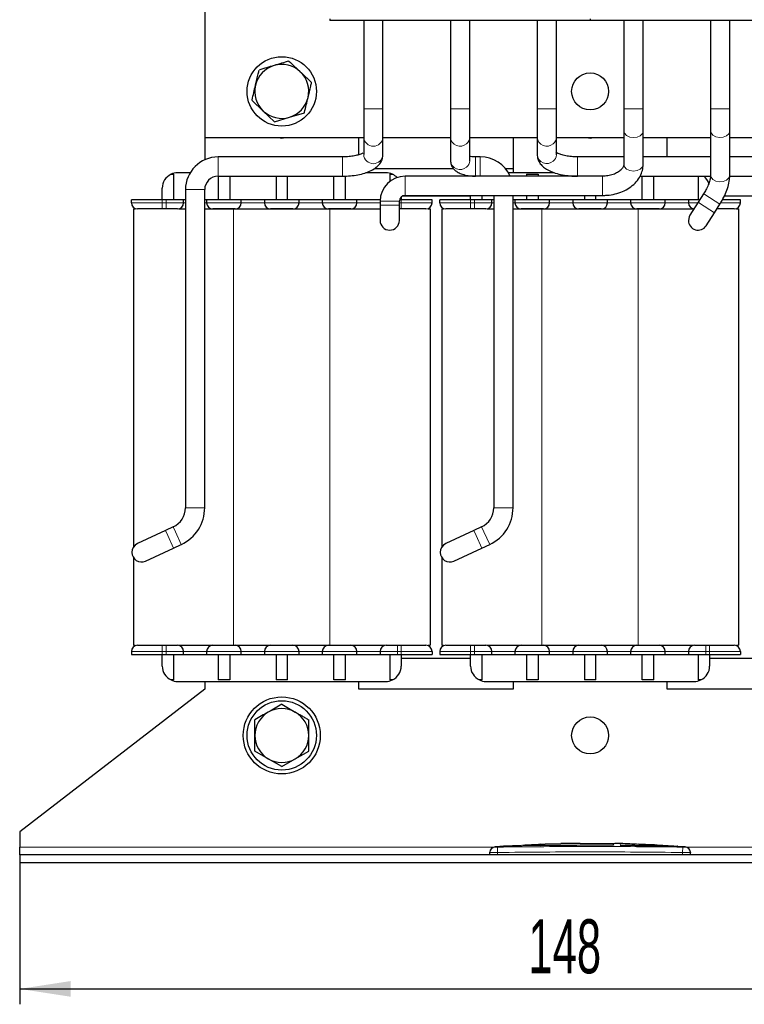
# Model space of a CAD drawing. Header units: millimetres. Extents: x 5 to 418, y 2 to 292.
# Tile 12 of 39: x 63 to 110, y 167 to 231. Entities that reach past the tile are written whole.
import ezdxf

# ---------------------------------------------------------------- set-up
doc = ezdxf.new("R2010")
doc.units = ezdxf.units.MM
doc.layers.add('SLD-0', color=7, linetype='Continuous')
doc.styles.add('SLDTEXTSTYLE0', font='TXT', dxfattribs={"width": 0.605})
doc.dimstyles.new('SLDDIMSTYLE1', dxfattribs={"dimtxt": 3.5, "dimasz": 3.302, "dimexe": 0, "dimexo": 0.0625, "dimgap": 0.875, "dimtad": 1, "dimlfac": 2, "dimrnd": 1e-09, "dimzin": 12, "dimdsep": 46, "dimtxsty": 'SLDTEXTSTYLE0', "dimsah": 1, "dimcen": 0.09, "dimadec": 0, "dimazin": 3, "dimtfac": 1, "dimtofl": 0, "dimtmove": 0, "dimatfit": 3, "dimfxl": 1, "dimfrac": 2, "dimtolj": 1, "dimtzin": 12, "dimarcsym": 0})

# ---------------------------------------------------------------- blocks, each defined once
blk = doc.blocks.new('_D_1')
at = {"layer": 'SLD-0'}
for p, q in [((62.536, 176.036), (62.536, 166.846)), ((136.536, 176.036), (136.536, 166.846)), ((62.536, 167.846), (136.536, 167.846))]:
    blk.add_line(p, q, dxfattribs=at)
for points in [[(62.536, 167.846), (65.838, 167.338), (65.838, 168.354)], [(136.536, 167.846), (133.234, 168.354), (133.234, 167.338)]]:
    blk.add_solid(points, dxfattribs=at)
at = {"layer": 'SLD-0', "insert": (95.526, 172.358), "char_height": 3.5, "attachment_point": 1, "style": 'SLDTEXTSTYLE0'}
blk.add_mtext('148', dxfattribs=at)

msp = doc.modelspace()

# ---------------------------------------------------------------- linework, layer by layer
at = {"color": 7, "linetype": 'Continuous', "lineweight": 25}
for p, q in [((74.5365, 242.5613), (74.5365, 223.0613)), ((82.6615, 230.7613), (82.6615, 230.6613)), ((99.5365, 230.6613), (82.6615, 230.6613)), ((84.849, 230.6613), (84.849, 224.9363)), ((86.099, 224.9363), (86.099, 230.6613)), ((90.474, 230.6613), (90.474, 224.9363)), ((91.724, 224.9363), (91.724, 230.6613)), ((96.099, 230.6613), (96.099, 224.9363)), ((97.349, 224.9363), (97.349, 230.6613)), ((99.5365, 230.7613), (99.5365, 230.6613)), ((116.4115, 230.6613), (99.5365, 230.6613)), ((101.724, 230.6613), (101.724, 224.9363)), ((102.974, 224.9363), (102.974, 230.6613)), ((107.349, 230.6613), (107.349, 224.9363)), ((108.599, 224.9363), (108.599, 230.6613)), ((78.3355, 224.7883), (77.6006, 225.4817)), ((84.849, 224.9363), (84.849, 223.0931)), ((86.099, 223.0931), (86.099, 224.9363)), ((90.474, 224.9363), (90.474, 223.0931)), ((91.724, 223.0931), (91.724, 224.9363)), ((96.099, 224.9363), (96.099, 223.0931)), ((97.349, 223.0931), (97.349, 224.9363)), ((101.724, 224.9363), (101.724, 223.5068)), ((102.974, 223.5068), (102.974, 224.9363)), ((107.349, 224.9363), (107.349, 223.5068)), ((108.599, 223.5068), (108.599, 224.9363)), ((79.0705, 224.095), (78.3355, 224.7883)), ((79.0705, 224.095), (80.0384, 224.3848)), ((80.0384, 224.3848), (81.0063, 224.6746)), ((74.5365, 223.0613), (84.849, 223.0613)), ((74.5365, 223.0613), (74.5365, 221.6228)), ((84.5365, 221.9559), (84.5365, 223.0613)), ((84.849, 223.0931), (84.849, 221.9627)), ((86.099, 221.9627), (86.099, 223.0931)), ((86.099, 223.0613), (90.474, 223.0613)), ((90.474, 223.0931), (90.474, 221.5745)), ((91.724, 221.5745), (91.724, 223.0931)), ((91.724, 223.0613), (96.099, 223.0613)), ((94.5365, 223.0613), (94.5365, 220.7863)), ((96.099, 223.0931), (96.099, 221.9627)), ((97.349, 221.9627), (97.349, 223.0931)), ((97.349, 223.0613), (101.724, 223.0613)), ((101.724, 223.5068), (101.724, 221.3351)), ((102.974, 221.3351), (102.974, 223.5068)), ((102.974, 223.0613), (107.349, 223.0613)), ((104.5365, 221.8113), (104.5365, 223.0613)), ((107.349, 223.5068), (107.349, 220.6472)), ((108.599, 220.6472), (108.599, 223.5068)), ((108.599, 223.0613), (112.974, 223.0613)), ((83.474, 221.8113), (75.4115, 221.8113)), ((92.4115, 221.8113), (92.099, 221.8113)), ((97.3486, 221.9433), (97.349, 221.9627)), ((101.724, 221.8113), (98.724, 221.8113)), ((107.349, 221.8113), (102.974, 221.8113)), ((112.4115, 221.8113), (108.599, 221.8113)), ((85.5551, 221.0613), (90.6675, 221.0613)), ((91.7236, 221.5551), (91.724, 221.5745)), ((94.0316, 221.0613), (94.5365, 221.0613)), ((72.3506, 220.6863), (72.5365, 220.6863)), ((72.5365, 219.0363), (72.5365, 220.6863)), ((73.5933, 220.7863), (72.7865, 220.7863)), ((75.4115, 220.5613), (83.474, 220.5613)), ((75.4115, 220.5613), (75.4115, 219.0363)), ((76.1615, 220.5613), (76.1615, 219.0363)), ((79.1615, 220.5613), (79.1615, 219.0363)), ((79.9115, 219.0363), (79.9115, 220.5613)), ((82.9115, 219.0363), (82.9115, 220.5613)), ((83.6615, 219.0363), (83.6615, 220.5656)), ((86.2865, 220.7863), (84.9685, 220.7863)), ((86.5365, 220.6863), (86.7223, 220.6863)), ((86.5365, 220.6863), (86.5365, 220.2171)), ((100.349, 220.5613), (87.5365, 220.5613)), ((97.2304, 220.7863), (94.2296, 220.7863)), ((95.4115, 220.6863), (96.1615, 220.6863)), ((95.4115, 220.6863), (95.4115, 220.5613)), ((96.1615, 220.6863), (96.1615, 220.5613)), ((102.7701, 220.5613), (107.3442, 220.5613)), ((102.9115, 219.0363), (102.9115, 220.5613)), ((103.6615, 219.0363), (103.6615, 220.5613)), ((106.5365, 220.5613), (106.5365, 219.0363)), ((108.5932, 220.5613), (112.4115, 220.5613)), ((71.7865, 219.0363), (71.7865, 219.7863)), ((73.2865, 219.6863), (73.2865, 199.0558)), ((74.5365, 199.0558), (74.5365, 219.6863)), ((87.2865, 219.2158), (87.2865, 219.0363)), ((87.4018, 219.2863), (91.7865, 219.2863)), ((87.5365, 219.3113), (100.349, 219.3113)), ((91.7865, 219.0363), (91.7865, 219.3113)), ((92.5365, 219.0363), (92.5365, 219.3113)), ((93.2865, 219.3113), (93.2865, 199.0554)), ((94.5365, 199.0554), (94.5365, 219.3113)), ((95.4115, 219.3113), (95.4115, 219.0363)), ((96.1615, 219.3113), (96.1615, 219.0363)), ((99.1615, 219.3113), (99.1615, 219.0363)), ((99.9115, 219.0363), (99.9115, 219.3113)), ((106.9, 219.4161), (106.5482, 218.8654)), ((108.2468, 219.2863), (111.7865, 219.2863)), ((69.7865, 218.8363), (69.7865, 219.0363)), ((71.7865, 219.0363), (69.7865, 219.0363)), ((69.9115, 218.4363), (69.9115, 196.5004)), ((69.9115, 218.4363), (70.0266, 218.4363)), ((72.0365, 219.0363), (71.7865, 219.0363)), ((72.0365, 218.4363), (71.7865, 218.4363)), ((73.1615, 219.0363), (72.0365, 219.0363)), ((72.8498, 218.4363), (73.2865, 218.4363)), ((73.1615, 218.8363), (73.1615, 219.0363)), ((73.2865, 219.0363), (73.1615, 219.0363)), ((74.6615, 219.0363), (74.5365, 219.0363)), ((74.5365, 218.4363), (76.4115, 218.4363)), ((74.6615, 219.0363), (74.6615, 218.8363)), ((76.9115, 219.0363), (74.6615, 219.0363)), ((76.4115, 218.4363), (82.6615, 218.4363)), ((76.9115, 218.8363), (76.9115, 219.0363)), ((78.4115, 219.0363), (76.9115, 219.0363)), ((78.4115, 219.0363), (78.4115, 218.8363)), ((80.6615, 219.0363), (78.4115, 219.0363)), ((80.6615, 218.8363), (80.6615, 219.0363)), ((82.1615, 219.0363), (80.6615, 219.0363)), ((82.1615, 219.0363), (82.1615, 218.8363)), ((84.4115, 219.0363), (82.1615, 219.0363)), ((82.6615, 218.4363), (85.9115, 218.4363)), ((84.4115, 218.8363), (84.4115, 219.0363)), ((85.9115, 219.0363), (84.4115, 219.0363)), ((85.9115, 219.0363), (85.9115, 218.8363)), ((85.9145, 219.0363), (85.9115, 219.0363)), ((85.9115, 218.9363), (85.9115, 218.6868)), ((85.9115, 218.6868), (85.9115, 217.6868)), ((87.1615, 218.6868), (87.1615, 218.9363)), ((87.1615, 217.6868), (87.1615, 218.6868)), ((87.2865, 218.4363), (87.1615, 218.4363)), ((87.2865, 219.0363), (87.175, 219.0363)), ((89.2865, 219.0363), (87.2865, 219.0363)), ((89.0293, 218.4363), (89.1615, 218.4363)), ((89.1615, 218.4363), (89.1615, 190.1363)), ((89.2865, 218.8363), (89.2865, 219.0363)), ((89.7865, 218.8363), (89.7865, 219.0363)), ((91.7865, 219.0363), (89.7865, 219.0363)), ((89.9115, 218.4363), (89.9115, 196.4999)), ((89.9115, 218.4363), (90.0266, 218.4363)), ((92.0365, 219.0363), (91.7865, 219.0363)), ((92.0365, 218.4363), (91.7865, 218.4363)), ((93.1615, 219.0363), (92.0365, 219.0363)), ((92.8498, 218.4363), (93.2865, 218.4363)), ((93.1615, 218.8363), (93.1615, 219.0363)), ((93.2865, 219.0363), (93.1615, 219.0363)), ((94.6615, 219.0363), (94.5365, 219.0363)), ((94.5365, 218.4363), (96.4115, 218.4363)), ((94.6615, 219.0363), (94.6615, 218.8363)), ((96.9115, 219.0363), (94.6615, 219.0363)), ((96.4115, 218.4363), (102.6615, 218.4363)), ((96.9115, 218.8363), (96.9115, 219.0363)), ((98.4115, 219.0363), (96.9115, 219.0363)), ((100.6615, 219.0363), (98.4115, 219.0363)), ((98.4115, 219.0363), (98.4115, 218.8363)), ((100.6615, 218.8363), (100.6615, 219.0363)), ((102.1615, 219.0363), (100.6615, 219.0363)), ((104.4115, 219.0363), (102.1615, 219.0363)), ((102.1615, 219.0363), (102.1615, 218.8363)), ((102.6615, 218.4363), (106.2182, 218.4363)), ((104.4115, 218.8363), (104.4115, 219.0363)), ((105.9115, 219.0363), (104.4115, 219.0363)), ((105.9115, 219.0363), (105.9115, 218.8363)), ((106.6573, 219.0363), (105.9115, 219.0363)), ((106.5482, 218.8654), (106.0098, 218.0228)), ((107.6015, 218.1925), (107.9533, 218.7431)), ((109.2865, 219.0363), (108.1344, 219.0363)), ((109.0293, 218.4363), (109.1615, 218.4363)), ((109.1615, 218.4363), (109.1615, 190.1363)), ((109.2865, 218.8363), (109.2865, 219.0363)), ((107.0631, 217.3498), (107.6015, 218.1925)), ((71.9849, 197.5729), (70.1723, 196.7277)), ((72.4926, 197.8096), (71.9849, 197.5729)), ((91.9849, 197.5725), (90.1723, 196.7273)), ((92.4926, 197.8092), (91.9849, 197.5725)), ((70.7006, 195.5948), (72.5132, 196.4401)), ((72.5132, 196.4401), (73.0208, 196.6768)), ((90.7006, 195.5944), (92.5132, 196.4396)), ((92.5132, 196.4396), (93.0208, 196.6763)), ((69.9115, 195.8221), (69.9115, 190.1363)), ((89.9115, 195.8217), (89.9115, 190.1363)), ((69.7865, 189.7363), (69.7865, 189.5363)), ((69.9115, 190.1363), (70.0266, 190.1363)), ((71.7865, 190.1363), (72.0365, 190.1363)), ((72.8498, 190.1363), (76.4115, 190.1363)), ((73.1615, 189.5363), (73.1615, 189.7363)), ((74.6615, 189.7363), (74.6615, 189.5363)), ((76.4115, 190.1363), (82.6615, 190.1363)), ((76.9115, 189.5363), (76.9115, 189.7363)), ((78.4115, 189.7363), (78.4115, 189.5363)), ((80.6615, 189.5363), (80.6615, 189.7363)), ((82.1615, 189.7363), (82.1615, 189.5363)), ((82.6615, 190.1363), (86.2182, 190.1363)), ((84.4115, 189.5363), (84.4115, 189.7363)), ((85.9115, 189.7363), (85.9115, 189.5363)), ((87.0365, 190.1363), (87.2865, 190.1363)), ((89.0293, 190.1363), (89.1615, 190.1363)), ((89.2865, 189.7363), (89.2865, 189.5363)), ((89.7865, 189.7363), (89.7865, 189.5363)), ((89.9115, 190.1363), (90.0266, 190.1363)), ((91.7865, 190.1363), (92.0365, 190.1363)), ((92.8498, 190.1363), (96.4115, 190.1363)), ((93.1615, 189.5363), (93.1615, 189.7363)), ((94.6615, 189.7363), (94.6615, 189.5363)), ((96.4115, 190.1363), (102.6615, 190.1363)), ((96.9115, 189.5363), (96.9115, 189.7363)), ((98.4115, 189.7363), (98.4115, 189.5363)), ((100.6615, 189.5363), (100.6615, 189.7363)), ((102.1615, 189.7363), (102.1615, 189.5363)), ((102.6615, 190.1363), (106.2182, 190.1363)), ((104.4115, 189.5363), (104.4115, 189.7363)), ((105.9115, 189.7363), (105.9115, 189.5363)), ((107.0365, 190.1363), (107.2865, 190.1363)), ((109.0293, 190.1363), (109.1615, 190.1363)), ((109.2865, 189.7363), (109.2865, 189.5363)), ((69.7865, 189.5363), (71.7865, 189.5363)), ((71.7865, 189.5363), (72.0365, 189.5363)), ((71.7865, 188.7863), (71.7865, 189.5363)), ((72.0365, 189.5363), (73.1615, 189.5363)), ((72.5365, 187.8863), (72.5365, 189.5363)), ((73.1615, 189.5363), (74.6615, 189.5363)), ((74.6615, 189.5363), (76.9115, 189.5363)), ((75.4115, 189.5363), (75.4115, 187.8863)), ((76.1615, 189.5363), (76.1615, 187.8863)), ((76.9115, 189.5363), (78.4115, 189.5363)), ((78.4115, 189.5363), (80.6615, 189.5363)), ((79.1615, 189.5363), (79.1615, 187.8863)), ((79.9115, 187.8863), (79.9115, 189.5363)), ((80.6615, 189.5363), (82.1615, 189.5363)), ((82.1615, 189.5363), (84.4115, 189.5363)), ((82.9115, 187.8863), (82.9115, 189.5363)), ((83.6615, 187.8863), (83.6615, 189.5363)), ((84.4115, 189.5363), (85.9115, 189.5363)), ((85.9115, 189.5363), (87.0365, 189.5363)), ((86.5365, 189.5363), (86.5365, 187.8863)), ((87.0365, 189.5363), (87.2865, 189.5363)), ((87.2865, 189.5363), (89.2865, 189.5363)), ((87.2865, 189.5363), (87.2865, 188.7863)), ((91.7865, 189.2863), (87.2865, 189.2863)), ((89.7865, 189.5363), (91.7865, 189.5363)), ((91.7865, 189.5363), (92.0365, 189.5363)), ((91.7865, 188.7863), (91.7865, 189.5363)), ((92.0365, 189.5363), (93.1615, 189.5363)), ((92.5365, 187.8863), (92.5365, 189.5363)), ((93.1615, 189.5363), (94.6615, 189.5363)), ((94.6615, 189.5363), (96.9115, 189.5363)), ((95.4115, 189.5363), (95.4115, 187.8863)), ((96.1615, 189.5363), (96.1615, 187.8863)), ((96.9115, 189.5363), (98.4115, 189.5363)), ((98.4115, 189.5363), (100.6615, 189.5363)), ((99.1615, 189.5363), (99.1615, 187.8863)), ((99.9115, 187.8863), (99.9115, 189.5363)), ((100.6615, 189.5363), (102.1615, 189.5363)), ((102.1615, 189.5363), (104.4115, 189.5363)), ((102.9115, 187.8863), (102.9115, 189.5363)), ((103.6615, 187.8863), (103.6615, 189.5363)), ((104.4115, 189.5363), (105.9115, 189.5363)), ((105.9115, 189.5363), (107.0365, 189.5363)), ((106.5365, 189.5363), (106.5365, 187.8863)), ((107.0365, 189.5363), (107.2865, 189.5363)), ((107.2865, 189.5363), (109.2865, 189.5363)), ((107.2865, 189.5363), (107.2865, 188.7863)), ((111.7865, 189.2863), (107.2865, 189.2863)), ((72.5365, 187.8863), (72.3506, 187.8863)), ((72.7865, 187.7863), (86.2865, 187.7863)), ((74.5365, 187.7863), (74.5365, 187.2863)), ((76.1615, 187.8863), (75.4115, 187.8863)), ((79.9115, 187.8863), (79.1615, 187.8863)), ((83.6615, 187.8863), (82.9115, 187.8863)), ((84.5365, 187.2863), (84.5365, 187.7863)), ((86.7223, 187.8863), (86.5365, 187.8863)), ((92.5365, 187.8863), (92.3506, 187.8863)), ((92.7865, 187.7863), (106.2865, 187.7863)), ((94.5365, 187.7863), (94.5365, 187.2863)), ((96.1615, 187.8863), (95.4115, 187.8863)), ((99.9115, 187.8863), (99.1615, 187.8863)), ((103.6615, 187.8863), (102.9115, 187.8863)), ((104.5365, 187.2863), (104.5365, 187.7863)), ((106.7223, 187.8863), (106.5365, 187.8863)), ((74.5365, 187.2863), (62.5365, 178.0363)), ((94.5365, 187.2863), (84.5365, 187.2863)), ((114.5365, 187.2863), (104.5365, 187.2863)), ((78.6615, 182.7707), (77.7865, 183.2759)), ((79.5365, 182.2655), (78.6615, 182.7707)), ((79.5365, 182.2655), (80.4115, 182.7707)), ((80.4115, 182.7707), (81.2865, 183.2759)), ((62.5365, 178.0363), (62.5365, 177.0363)), ((62.5365, 176.5363), (62.5365, 177.0363)), ((93.9813, 177.0931), (93.3663, 177.057)), ((95.0808, 177.1542), (93.9135, 177.1014)), ((93.9813, 177.0804), (95.0803, 177.1165)), ((95.0803, 177.1065), (93.9813, 177.0704)), ((93.9813, 177.0804), (93.9813, 177.0704)), ((95.0803, 177.1165), (95.0803, 177.1065)), ((95.1509, 177.167), (96.2908, 177.1495)), ((96.2908, 177.1395), (95.1546, 177.1569)), ((96.6145, 177.2236), (95.3098, 177.1646)), ((96.2908, 177.1495), (101.0413, 177.1806)), ((101.0413, 177.1706), (96.2908, 177.1395)), ((96.2908, 177.1495), (96.2908, 177.1395)), ((96.4823, 177.2177), (96.3323, 177.2225)), ((96.3323, 177.2225), (96.5034, 177.2186)), ((97.644, 177.2616), (96.6108, 177.227)), ((98.8895, 177.2897), (101.4787, 177.2672)), ((98.8895, 177.2638), (98.8895, 177.2897)), ((101.4787, 177.2572), (98.8895, 177.2797)), ((101.0413, 177.2527), (98.8895, 177.2638)), ((101.0413, 177.2014), (101.0413, 177.2527)), ((101.0413, 177.1806), (101.0413, 177.1706)), ((101.4787, 177.2672), (101.4787, 177.2317)), ((101.4787, 177.1748), (104.3172, 177.1064)), ((101.4787, 177.1748), (101.4787, 177.1648)), ((104.3172, 177.0964), (101.4787, 177.1648)), ((102.6981, 177.2269), (102.6981, 177.2077)), ((103.5686, 177.1881), (102.6981, 177.2269)), ((102.6981, 177.2169), (103.5686, 177.1781)), ((102.6981, 177.2077), (103.5686, 177.1731)), ((104.9632, 177.1084), (103.8856, 177.1586)), ((103.8874, 177.1572), (103.8874, 177.1672)), ((105.1005, 177.0918), (105.1005, 177.0818)), ((105.2291, 177.084), (105.2291, 177.0939)), ((105.7066, 177.0569), (105.2291, 177.0849)), ((62.5365, 176.5363), (62.5365, 176.0363)), ((136.5365, 176.5363), (62.5365, 176.5363)), ((93.0365, 176.5363), (93.0365, 176.6922)), ((106.0365, 176.5363), (106.0365, 176.6922)), ((62.5365, 176.0363), (136.5365, 176.0363))]:
    msp.add_line(p, q, dxfattribs=at)
at = {"color": 7, "linetype": 'Continuous', "lineweight": 18}
for p, q in [((84.849, 224.9363), (86.099, 224.9363)), ((90.474, 224.9363), (91.5184, 224.9363)), ((91.5184, 224.9363), (91.724, 224.9363)), ((96.099, 224.9363), (97.1434, 224.9363)), ((97.1434, 224.9363), (97.349, 224.9363)), ((101.724, 224.9363), (102.974, 224.9363)), ((107.349, 224.9363), (108.599, 224.9363)), ((75.4115, 221.8113), (75.4115, 221.4504)), ((83.474, 221.8113), (83.474, 221.4504)), ((92.099, 220.9221), (92.099, 221.8113)), ((92.4115, 220.9221), (92.4115, 221.8113)), ((98.724, 220.9221), (98.724, 221.8113)), ((75.4115, 221.4504), (75.4115, 220.5613)), ((83.474, 221.4504), (83.474, 220.5613)), ((87.5365, 220.5613), (87.5365, 219.3113)), ((92.099, 220.5613), (92.099, 220.9221)), ((92.4115, 220.5613), (92.4115, 220.9221)), ((98.724, 220.5613), (98.724, 220.9221)), ((100.349, 220.5613), (100.349, 219.3113)), ((73.2865, 219.6863), (73.6473, 219.6863)), ((73.6473, 219.6863), (74.5365, 219.6863)), ((106.9, 219.4161), (106.9828, 219.3632)), ((106.9828, 219.3632), (107.9533, 218.7431)), ((71.7865, 218.8363), (69.7865, 218.8363)), ((71.7865, 218.8363), (71.7865, 219.0363)), ((71.7865, 218.4363), (71.7865, 218.8363)), ((72.0365, 218.8363), (71.7865, 218.8363)), ((72.0365, 218.8363), (72.0365, 219.0363)), ((73.1615, 218.8363), (72.0365, 218.8363)), ((72.0365, 218.4363), (72.0365, 218.8363)), ((73.2865, 218.8363), (73.1615, 218.8363)), ((74.6615, 218.8363), (74.5365, 218.8363)), ((76.9115, 218.8363), (74.6615, 218.8363)), ((76.4115, 218.4363), (76.4115, 190.1363)), ((78.4115, 218.8363), (76.9115, 218.8363)), ((80.6615, 218.8363), (78.4115, 218.8363)), ((82.1615, 218.8363), (80.6615, 218.8363)), ((84.4115, 218.8363), (82.1615, 218.8363)), ((82.6615, 218.4363), (82.6615, 190.1363)), ((85.9115, 218.8363), (84.4115, 218.8363)), ((85.9115, 218.9363), (87.1615, 218.9363)), ((85.9115, 218.6868), (87.1615, 218.6868)), ((87.2865, 218.8363), (87.1615, 218.8363)), ((87.2865, 218.8363), (87.2865, 219.0363)), ((87.2865, 218.4363), (87.2865, 218.8363)), ((89.2865, 218.8363), (87.2865, 218.8363)), ((91.7865, 218.8363), (89.7865, 218.8363)), ((91.7865, 218.8363), (91.7865, 219.0363)), ((91.7865, 218.4363), (91.7865, 218.8363)), ((92.0365, 218.8363), (91.7865, 218.8363)), ((92.0365, 218.8363), (92.0365, 219.0363)), ((93.1615, 218.8363), (92.0365, 218.8363)), ((92.0365, 218.4363), (92.0365, 218.8363)), ((93.2865, 218.8363), (93.1615, 218.8363)), ((94.6615, 218.8363), (94.5365, 218.8363)), ((96.9115, 218.8363), (94.6615, 218.8363)), ((96.4115, 218.4363), (96.4115, 190.1363)), ((98.4115, 218.8363), (96.9115, 218.8363)), ((100.6615, 218.8363), (98.4115, 218.8363)), ((102.1615, 218.8363), (100.6615, 218.8363)), ((104.4115, 218.8363), (102.1615, 218.8363)), ((102.6615, 218.4363), (102.6615, 190.1363)), ((105.9115, 218.8363), (104.4115, 218.8363)), ((106.5295, 218.8363), (105.9115, 218.8363)), ((106.5482, 218.8654), (106.631, 218.8125)), ((106.631, 218.8125), (107.6015, 218.1925)), ((109.2865, 218.8363), (108.0095, 218.8363)), ((73.2865, 199.0558), (73.6473, 199.0558)), ((73.6473, 199.0558), (74.5365, 199.0558)), ((93.2865, 199.0554), (93.6473, 199.0554)), ((93.6473, 199.0554), (94.5365, 199.0554)), ((71.9849, 197.5729), (72.1374, 197.2459)), ((72.4926, 197.8096), (72.6451, 197.4826)), ((72.6451, 197.4826), (73.0208, 196.6768)), ((91.9849, 197.5725), (92.1374, 197.2454)), ((92.4926, 197.8092), (92.6451, 197.4822)), ((92.6451, 197.4822), (93.0208, 196.6763)), ((72.1374, 197.2459), (72.5132, 196.4401)), ((92.1374, 197.2454), (92.5132, 196.4396)), ((69.7865, 189.7363), (71.7865, 189.7363)), ((71.7865, 190.1363), (71.7865, 189.7363)), ((71.7865, 189.7363), (72.0365, 189.7363)), ((71.7865, 189.7363), (71.7865, 189.5363)), ((72.0365, 190.1363), (72.0365, 189.7363)), ((72.0365, 189.7363), (73.1615, 189.7363)), ((72.0365, 189.7363), (72.0365, 189.5363)), ((73.1615, 189.7363), (74.6615, 189.7363)), ((74.6615, 189.7363), (76.9115, 189.7363)), ((76.9115, 189.7363), (78.4115, 189.7363)), ((78.4115, 189.7363), (80.6615, 189.7363)), ((80.6615, 189.7363), (82.1615, 189.7363)), ((82.1615, 189.7363), (84.4115, 189.7363)), ((84.4115, 189.7363), (85.9115, 189.7363)), ((85.9115, 189.7363), (87.0365, 189.7363)), ((87.0365, 190.1363), (87.0365, 189.7363)), ((87.0365, 189.7363), (87.2865, 189.7363)), ((87.0365, 189.7363), (87.0365, 189.5363)), ((87.2865, 190.1363), (87.2865, 189.7363)), ((87.2865, 189.7363), (89.2865, 189.7363)), ((87.2865, 189.7363), (87.2865, 189.5363)), ((89.7865, 189.7363), (91.7865, 189.7363)), ((91.7865, 190.1363), (91.7865, 189.7363)), ((91.7865, 189.7363), (92.0365, 189.7363)), ((91.7865, 189.7363), (91.7865, 189.5363)), ((92.0365, 190.1363), (92.0365, 189.7363)), ((92.0365, 189.7363), (93.1615, 189.7363)), ((92.0365, 189.7363), (92.0365, 189.5363)), ((93.1615, 189.7363), (94.6615, 189.7363)), ((94.6615, 189.7363), (96.9115, 189.7363)), ((96.9115, 189.7363), (98.4115, 189.7363)), ((98.4115, 189.7363), (100.6615, 189.7363)), ((100.6615, 189.7363), (102.1615, 189.7363)), ((102.1615, 189.7363), (104.4115, 189.7363)), ((104.4115, 189.7363), (105.9115, 189.7363)), ((105.9115, 189.7363), (107.0365, 189.7363)), ((107.0365, 190.1363), (107.0365, 189.7363)), ((107.0365, 189.7363), (107.2865, 189.7363)), ((107.0365, 189.7363), (107.0365, 189.5363)), ((107.2865, 190.1363), (107.2865, 189.7363)), ((107.2865, 189.7363), (109.2865, 189.7363)), ((107.2865, 189.7363), (107.2865, 189.5363)), ((62.5365, 177.0363), (93.2653, 177.0363)), ((93.5322, 177.0422), (93.5365, 176.6922)), ((103.5686, 177.1881), (103.5686, 177.1781)), ((104.3172, 177.1064), (104.3172, 177.0964)), ((105.5407, 177.0422), (105.5365, 176.6922)), ((105.8076, 177.0363), (136.5365, 177.0363)), ((93.5365, 176.5363), (93.5365, 176.6922)), ((105.5365, 176.5363), (105.5365, 176.6922))]:
    msp.add_line(p, q, dxfattribs=at)
at = {"color": 7, "linetype": 'Continuous', "lineweight": 25, "flags": 128}
for points in [[(79.2928, 223.0613), (79.5365, 223.0363), (79.7801, 223.0613)], [(99.2928, 223.0613), (99.5365, 223.0363), (99.7801, 223.0613)], [(106.0098, 218.0228), (105.959, 217.9254), (105.9115, 217.6863)]]:
    msp.add_lwpolyline(points, dxfattribs=at)
at = {"color": 7, "linetype": 'Continuous', "lineweight": 18, "flags": 128}
for points in [[(101.724, 223.5068), (101.769, 223.3403), (101.9022, 223.1944), (102.1035, 223.096), (102.3422, 223.0601), (102.5819, 223.0923), (102.7861, 223.1875), (102.9238, 223.3314), (102.9739, 223.502), (102.974, 223.5068)], [(107.349, 223.5068), (107.3815, 223.3646), (107.5027, 223.2134), (107.6957, 223.1068), (107.931, 223.0611), (108.1729, 223.0833), (108.3845, 223.17), (108.5336, 223.3079), (108.5975, 223.4761), (108.599, 223.5068)], [(101.724, 221.3351), (101.769, 221.1686), (101.9022, 221.0226), (102.1035, 220.9242), (102.3422, 220.8884), (102.5819, 220.9205), (102.7861, 221.0158), (102.9238, 221.1596), (102.9739, 221.3302), (102.974, 221.3351)], [(107.349, 220.6472), (107.3815, 220.505), (107.5027, 220.3538), (107.6957, 220.2473), (107.931, 220.2016), (108.1729, 220.2238), (108.3845, 220.3104), (108.5336, 220.4484), (108.5975, 220.6166), (108.599, 220.6472)]]:
    msp.add_lwpolyline(points, dxfattribs=at)
at = {"color": 7, "linetype": 'Continuous', "lineweight": 25}
for centre, radius in [((79.5365, 226.0613), 2.25), ((99.5365, 226.0613), 1.2), ((79.5365, 184.2863), 2.5), ((79.5365, 184.2863), 2.25), ((99.5365, 184.2863), 1.2)]:
    msp.add_circle(centre, radius, dxfattribs=at)
for centre, radius, start, end in [((79.5365, 226.0613), 1.75, 106.667322, 166.667322), ((79.5365, 226.0613), 1.75, 46.667322, 106.667322), ((79.5365, 226.0613), 1.75, 346.667322, 46.667322), ((79.5365, 226.0613), 1.75, 166.667322, 226.667322), ((79.5365, 226.0613), 1.75, 286.667322, 346.667322), ((79.5365, 226.0613), 1.75, 226.667322, 286.667322), ((75.4115, 219.6863), 2.125, 90, 180), ((92.4115, 219.6863), 2.125, 24.315739, 90), ((72.7865, 219.7863), 1, 115.841933, 180), ((72.7865, 219.7863), 1, 90, 115.841933), ((75.4115, 219.6863), 0.875, 90, 180), ((87.5365, 218.9363), 1.625, 90, 180), ((86.2865, 219.7863), 1, 64.158067, 90), ((86.2865, 219.7863), 1, 43.477852, 64.158067), ((106.2865, 219.7863), 1, 16.972988, 50.805033), ((87.5365, 218.9363), 0.375, 90, 180), ((70.1865, 218.8363), 0.4, 180, 270), ((72.7615, 218.8363), 0.4, 270, 0), ((75.0615, 218.8363), 0.4, 180, 270), ((76.5115, 218.8363), 0.4, 270, 0), ((78.8115, 218.8363), 0.4, 180, 270), ((80.2615, 218.8363), 0.4, 270, 0), ((82.5615, 218.8363), 0.4, 180, 270), ((84.0115, 218.8363), 0.4, 270, 0), ((88.8865, 218.8363), 0.4, 270, 360), ((90.1865, 218.8363), 0.4, 180, 270), ((92.7615, 218.8363), 0.4, 270, 0), ((95.0615, 218.8363), 0.4, 180, 270), ((96.5115, 218.8363), 0.4, 270, 0), ((98.8115, 218.8363), 0.4, 180, 270), ((100.2615, 218.8363), 0.4, 270, 0), ((102.5615, 218.8363), 0.4, 180, 270), ((104.0115, 218.8363), 0.4, 270, 0), ((106.3115, 218.8363), 0.4, 180, 264.773425), ((108.8865, 218.8363), 0.4, 270, 360), ((86.5365, 217.6868), 0.625, 180, 0), ((106.5365, 217.6863), 0.625, 180, 327.425943), ((71.9115, 199.0558), 1.375, 295, 0), ((71.9115, 199.0558), 2.625, 295, 0), ((91.9115, 199.0554), 1.375, 295, 0), ((91.9115, 199.0554), 2.625, 295, 0), ((70.4365, 196.1613), 0.625, 115, 180), ((90.4365, 196.1608), 0.625, 115, 180), ((70.4365, 196.1613), 0.625, 180, 295), ((90.4365, 196.1608), 0.625, 180, 295), ((70.1865, 189.7363), 0.4, 90, 180), ((72.7615, 189.7363), 0.4, 0, 90), ((75.0615, 189.7363), 0.4, 90, 180), ((76.5115, 189.7363), 0.4, 360, 90), ((78.8115, 189.7363), 0.4, 90, 180), ((80.2615, 189.7363), 0.4, 0, 90), ((82.5615, 189.7363), 0.4, 90, 180), ((84.0115, 189.7363), 0.4, 0, 90), ((86.3115, 189.7363), 0.4, 90, 180), ((88.8865, 189.7363), 0.4, 0, 90), ((90.1865, 189.7363), 0.4, 90, 180), ((92.7615, 189.7363), 0.4, 0, 90), ((95.0615, 189.7363), 0.4, 90, 180), ((96.5115, 189.7363), 0.4, 360, 90), ((98.8115, 189.7363), 0.4, 90, 180), ((100.2615, 189.7363), 0.4, 0, 90), ((102.5615, 189.7363), 0.4, 90, 180), ((104.0115, 189.7363), 0.4, 0, 90), ((106.3115, 189.7363), 0.4, 90, 180), ((108.8865, 189.7363), 0.4, 0, 90), ((72.7865, 188.7863), 1, 180, 244.158067), ((86.2865, 188.7863), 1, 295.841933, 360), ((92.7865, 188.7863), 1, 180, 244.158067), ((106.2865, 188.7863), 1, 295.841933, 360), ((72.7865, 188.7863), 1, 244.158067, 270), ((86.2865, 188.7863), 1, 270, 295.841933), ((92.7865, 188.7863), 1, 244.158067, 270), ((106.2865, 188.7863), 1, 270, 295.841933), ((79.5365, 184.2863), 1.75, 60, 120), ((79.5365, 184.2863), 1.75, 120, 180), ((79.5365, 184.2863), 1.75, 0, 60), ((79.5365, 184.2863), 1.75, 180, 240), ((79.5365, 184.2863), 1.75, 300, 0), ((79.5365, 184.2863), 1.75, 240, 300), ((93.3865, 176.7079), 0.35, 93.308274, 180.001701), ((105.6865, 176.7079), 0.35, 359.998299, 86.658589)]:
    msp.add_arc(centre, radius, start, end, dxfattribs=at)
at = {"color": 7, "linetype": 'Continuous', "lineweight": 18}
for centre, radius, start, end in [((85.474, 223.1278), 0.626, 183.174671, 356.825329), ((91.1012, 223.1366), 0.6288, 183.964884, 311.564901), ((91.1716, 223.0961), 0.5524, 308.895472, 359.696032), ((96.7262, 223.1366), 0.6288, 183.964884, 311.564901), ((96.7966, 223.0961), 0.5524, 308.895472, 359.696032), ((85.474, 221.9974), 0.626, 183.174671, 356.825329), ((96.7262, 222.0062), 0.6288, 183.964884, 311.564901), ((96.7959, 221.9661), 0.5532, 308.921431, 357.636331), ((91.1012, 221.618), 0.6288, 183.964884, 311.564901), ((91.1709, 221.5779), 0.5532, 308.921431, 357.636331), ((93.3864, 176.6922), 0.35, 90.990476, 179.99805), ((105.6865, 176.6922), 0.35, 0.001948, 89.00996)]:
    msp.add_arc(centre, radius, start, end, dxfattribs=at)
at = {"color": 7, "linetype": 'Continuous', "lineweight": 25}
for points, knots in [([(80.0024, 228.0275), (79.8428, 227.9797), (79.5223, 227.8838), (79.1975, 227.7865), (79.0345, 227.7377)], [0, 0, 0, 0, 0.4981128, 1, 1, 1, 1]), ([(80.0024, 228.0275), (80.1237, 227.9132), (80.367, 227.6836), (80.6136, 227.4509), (80.7374, 227.3342)], [0, 0, 0, 0, 0.4981128, 1, 1, 1, 1]), ([(77.8336, 226.4648), (77.8926, 226.7135), (77.9707, 227.0434), (78.0477, 227.3681), (78.0666, 227.4479)], [0, 0, 0, 0, 0.754038, 1, 1, 1, 1]), ([(79.0345, 227.7377), (78.8729, 227.6893), (78.5481, 227.5921), (78.2276, 227.4961), (78.0666, 227.4479)], [0, 0, 0, 0, 0.4977806, 1, 1, 1, 1]), ([(80.7374, 227.3342), (80.7986, 227.2764), (80.9213, 227.1606), (81.1054, 226.987), (81.2893, 226.8135), (81.4112, 226.6984), (81.4723, 226.6408)], [0, 0, 0, 0, 0.24858179, 0.49781119, 0.7486961, 1, 1, 1, 1]), ([(77.6006, 225.4817), (77.603, 225.4918), (77.6798, 225.8158), (77.7579, 226.1454), (77.8336, 226.4648)], [0, 0, 0, 0, 0.0311177, 1, 1, 1, 1]), ([(81.2393, 225.6577), (81.2982, 225.9064), (81.3764, 226.2362), (81.4534, 226.561), (81.4723, 226.6408)], [0, 0, 0, 0, 0.754038, 1, 1, 1, 1]), ([(81.0063, 224.6746), (81.0087, 224.6847), (81.0855, 225.0087), (81.1636, 225.3383), (81.2393, 225.6577)], [0, 0, 0, 0, 0.0311177, 1, 1, 1, 1]), ([(84.7956, 222.0577), (84.7914, 222.0551), (84.7545, 222.032), (84.6005, 221.9688), (84.3388, 221.8949), (83.9979, 221.8367), (83.6983, 221.8134), (83.5207, 221.8117), (83.474, 221.8113)], [0, 0, 0, 0, 0.0252291, 0.2250987, 0.4425948, 0.6740292, 0.9142266, 1, 1, 1, 1]), ([(83.474, 220.5613), (83.5625, 220.5625), (83.8191, 220.566), (84.2394, 220.6058), (84.7122, 220.6951), (85.1486, 220.8322), (85.5121, 221.0122), (85.7918, 221.2317), (85.9834, 221.4821), (86.0846, 221.7337), (86.0949, 221.8979), (86.099, 221.9627)], [0, 0, 0, 0, 0.0691184, 0.2004024, 0.3332075, 0.4693872, 0.6122059, 0.7335267, 0.8381024, 0.9361356, 1, 1, 1, 1]), ([(92.099, 221.8113), (92.0574, 221.8121), (91.944, 221.8144), (91.8065, 221.8308), (91.7404, 221.8483), (91.724, 221.8526)], [0, 0, 0, 0, 0.30345149, 0.82707435, 1, 1, 1, 1]), ([(96.099, 221.9627), (96.1073, 221.8694), (96.1245, 221.6773), (96.2565, 221.417), (96.4515, 221.1915), (96.7172, 220.9959), (97.0653, 220.8267), (97.4946, 220.6925), (97.9775, 220.6029), (98.3951, 220.5654), (98.6444, 220.5623), (98.724, 220.5613)], [0, 0, 0, 0, 0.0919229, 0.1892459, 0.2890719, 0.4007696, 0.5303473, 0.6696523, 0.8053337, 0.9378699, 1, 1, 1, 1]), ([(98.724, 221.8113), (98.6546, 221.8122), (98.4522, 221.815), (98.1256, 221.8463), (97.7824, 221.912), (97.5214, 221.9969), (97.3628, 222.0727), (97.2992, 222.1266), (97.3056, 222.1185), (97.3074, 222.1163)], [0, 0, 0, 0, 0.0982015, 0.2868724, 0.4730659, 0.6532572, 0.8049904, 0.9460203, 1, 1, 1, 1]), ([(90.474, 221.5745), (90.4834, 221.4836), (90.5017, 221.307), (90.633, 221.0811), (90.8103, 220.9031), (91.0429, 220.76), (91.3437, 220.6487), (91.7072, 220.5748), (91.9718, 220.5657), (92.099, 220.5613)], [0, 0, 0, 0, 0.1279584, 0.2484508, 0.3684559, 0.5016666, 0.6613779, 0.8373059, 1, 1, 1, 1]), ([(100.349, 219.3113), (100.4451, 219.3137), (100.7162, 219.3204), (101.1568, 219.3939), (101.646, 219.5542), (102.088, 219.7915), (102.4617, 220.0987), (102.7375, 220.4533), (102.9095, 220.8326), (102.9693, 221.1286), (102.9731, 221.2961), (102.974, 221.3351)], [0, 0, 0, 0, 0.0722484, 0.203594, 0.335902, 0.4692595, 0.6031686, 0.7358067, 0.8516981, 0.965492, 1, 1, 1, 1]), ([(101.724, 221.3351), (101.7229, 221.3152), (101.7197, 221.2516), (101.6795, 221.1362), (101.5529, 220.9674), (101.3377, 220.8008), (101.0406, 220.6645), (100.702, 220.5771), (100.4636, 220.5664), (100.349, 220.5613)], [0, 0, 0, 0, 0.0748426, 0.2390796, 0.3880992, 0.5475153, 0.7023645, 0.856902, 1, 1, 1, 1]), ([(107.349, 220.6472), (107.3479, 220.6127), (107.3448, 220.5163), (107.3045, 220.2962), (107.2053, 219.9947), (107.0662, 219.6901), (106.9501, 219.4988), (106.9, 219.4161)], [0, 0, 0, 0, 0.1231969, 0.344211, 0.5754414, 0.8163321, 1, 1, 1, 1]), ([(107.9533, 218.7431), (108.0007, 218.8201), (108.1376, 219.0425), (108.3272, 219.4287), (108.4935, 219.8914), (108.5846, 220.3011), (108.5948, 220.5468), (108.599, 220.6472)], [0, 0, 0, 0, 0.1234993, 0.3565134, 0.5922052, 0.8332816, 1, 1, 1, 1]), ([(71.7865, 218.4363), (71.5852, 218.4363), (71.2746, 218.4363), (70.9017, 218.4363), (70.6472, 218.4363), (70.4404, 218.4363), (70.2411, 218.4363), (70.2079, 218.4363), (70.1865, 218.4363)], [0, 0, 0, 0, 0.2394429, 0.369668, 0.5, 0.630225, 0.7605571, 1, 1, 1, 1]), ([(72.7615, 218.4363), (72.7517, 218.4363), (72.7367, 218.4363), (72.6464, 218.4363), (72.5528, 218.4363), (72.4374, 218.4363), (72.2684, 218.4363), (72.1276, 218.4363), (72.0365, 218.4363)], [0, 0, 0, 0, 0.2394429, 0.3696034, 0.4999999, 0.6301604, 0.7605571, 1, 1, 1, 1]), ([(76.5115, 218.4363), (76.5017, 218.4363), (76.4867, 218.4363), (76.3964, 218.4363), (76.3028, 218.4363), (76.1874, 218.4363), (76.0184, 218.4363), (75.7865, 218.4363), (75.5546, 218.4363), (75.3856, 218.4363), (75.2703, 218.4363), (75.1765, 218.4363), (75.0862, 218.4363), (75.0712, 218.4363), (75.0615, 218.4363)], [0, 0, 0, 0, 0.1197215, 0.1848017, 0.2499999, 0.3150802, 0.3802785, 0.5, 0.6197215, 0.6848017, 0.7499999, 0.8150802, 0.8802785, 1, 1, 1, 1]), ([(80.2615, 218.4363), (80.2517, 218.4363), (80.2367, 218.4363), (80.1464, 218.4363), (80.0528, 218.4363), (79.9374, 218.4363), (79.7684, 218.4363), (79.5365, 218.4363), (79.3046, 218.4363), (79.1356, 218.4363), (79.0203, 218.4363), (78.9265, 218.4363), (78.8362, 218.4363), (78.8212, 218.4363), (78.8115, 218.4363)], [0, 0, 0, 0, 0.1197215, 0.1848017, 0.2499999, 0.3150802, 0.3802785, 0.5, 0.6197215, 0.6848017, 0.7499999, 0.8150802, 0.8802785, 1, 1, 1, 1]), ([(84.0115, 218.4363), (84.0017, 218.4363), (83.9867, 218.4363), (83.8964, 218.4363), (83.8028, 218.4363), (83.6874, 218.4363), (83.5184, 218.4363), (83.2865, 218.4363), (83.0546, 218.4363), (82.8856, 218.4363), (82.7703, 218.4363), (82.6765, 218.4363), (82.5862, 218.4363), (82.5712, 218.4363), (82.5615, 218.4363)], [0, 0, 0, 0, 0.1197215, 0.1848017, 0.2499999, 0.3150802, 0.3802785, 0.5, 0.6197215, 0.6848017, 0.7499999, 0.8150802, 0.8802785, 1, 1, 1, 1]), ([(88.8865, 218.4363), (88.865, 218.4363), (88.8318, 218.4363), (88.6326, 218.4363), (88.4259, 218.4363), (88.1712, 218.4363), (87.7984, 218.4363), (87.4877, 218.4363), (87.2865, 218.4363)], [0, 0, 0, 0, 0.2394429, 0.369668, 0.5, 0.630225, 0.7605571, 1, 1, 1, 1]), ([(91.7865, 218.4363), (91.5852, 218.4363), (91.2746, 218.4363), (90.9017, 218.4363), (90.6472, 218.4363), (90.4404, 218.4363), (90.2411, 218.4363), (90.2079, 218.4363), (90.1865, 218.4363)], [0, 0, 0, 0, 0.2394429, 0.369668, 0.5, 0.630225, 0.7605571, 1, 1, 1, 1]), ([(92.7615, 218.4363), (92.7517, 218.4363), (92.7367, 218.4363), (92.6464, 218.4363), (92.5528, 218.4363), (92.4374, 218.4363), (92.2684, 218.4363), (92.1276, 218.4363), (92.0365, 218.4363)], [0, 0, 0, 0, 0.2394429, 0.3696034, 0.4999999, 0.6301604, 0.7605571, 1, 1, 1, 1]), ([(96.5115, 218.4363), (96.5017, 218.4363), (96.4867, 218.4363), (96.3964, 218.4363), (96.3028, 218.4363), (96.1874, 218.4363), (96.0184, 218.4363), (95.7865, 218.4363), (95.5546, 218.4363), (95.3856, 218.4363), (95.2703, 218.4363), (95.1765, 218.4363), (95.0862, 218.4363), (95.0712, 218.4363), (95.0615, 218.4363)], [0, 0, 0, 0, 0.1197215, 0.1848017, 0.2499999, 0.3150802, 0.3802785, 0.5, 0.6197215, 0.6848017, 0.7499999, 0.8150802, 0.8802785, 1, 1, 1, 1]), ([(100.2615, 218.4363), (100.2517, 218.4363), (100.2367, 218.4363), (100.1464, 218.4363), (100.0528, 218.4363), (99.9374, 218.4363), (99.7684, 218.4363), (99.5365, 218.4363), (99.3046, 218.4363), (99.1356, 218.4363), (99.0203, 218.4363), (98.9265, 218.4363), (98.8362, 218.4363), (98.8212, 218.4363), (98.8115, 218.4363)], [0, 0, 0, 0, 0.1197215, 0.1848017, 0.2499999, 0.3150802, 0.3802785, 0.5, 0.6197215, 0.6848017, 0.7499999, 0.8150802, 0.8802785, 1, 1, 1, 1]), ([(104.0115, 218.4363), (104.0017, 218.4363), (103.9867, 218.4363), (103.8964, 218.4363), (103.8028, 218.4363), (103.6874, 218.4363), (103.5184, 218.4363), (103.2865, 218.4363), (103.0546, 218.4363), (102.8856, 218.4363), (102.7703, 218.4363), (102.6765, 218.4363), (102.5862, 218.4363), (102.5712, 218.4363), (102.5615, 218.4363)], [0, 0, 0, 0, 0.1197215, 0.1848017, 0.2499999, 0.3150802, 0.3802785, 0.5, 0.6197215, 0.6848017, 0.7499999, 0.8150802, 0.8802785, 1, 1, 1, 1]), ([(108.8865, 218.4363), (108.865, 218.4363), (108.8318, 218.4363), (108.6325, 218.4363), (108.4262, 218.4363), (108.1699, 218.4363), (107.9449, 218.4363), (107.7971, 218.4363), (107.7573, 218.4363)], [0, 0, 0, 0, 0.2961281, 0.4571823, 0.6183688, 0.7794231, 0.9406097, 1, 1, 1, 1]), ([(70.1865, 190.1363), (70.2079, 190.1363), (70.2411, 190.1363), (70.4403, 190.1363), (70.6471, 190.1363), (70.9017, 190.1363), (71.2745, 190.1363), (71.5852, 190.1363), (71.7865, 190.1363)], [0, 0, 0, 0, 0.2394429, 0.369668, 0.5, 0.630225, 0.7605571, 1, 1, 1, 1]), ([(72.0365, 190.1363), (72.1276, 190.1363), (72.2684, 190.1363), (72.4373, 190.1363), (72.5527, 190.1363), (72.6464, 190.1363), (72.7367, 190.1363), (72.7517, 190.1363), (72.7615, 190.1363)], [0, 0, 0, 0, 0.2394429, 0.3696034, 0.4999999, 0.6301604, 0.7605571, 1, 1, 1, 1]), ([(75.0615, 190.1363), (75.0712, 190.1363), (75.0862, 190.1363), (75.1765, 190.1363), (75.2701, 190.1363), (75.3855, 190.1363), (75.5545, 190.1363), (75.7865, 190.1363), (76.0184, 190.1363), (76.1873, 190.1363), (76.3027, 190.1363), (76.3964, 190.1363), (76.4867, 190.1363), (76.5017, 190.1363), (76.5115, 190.1363)], [0, 0, 0, 0, 0.1197215, 0.1848017, 0.2499999, 0.3150802, 0.3802785, 0.5, 0.6197215, 0.6848017, 0.7499999, 0.8150802, 0.8802785, 1, 1, 1, 1]), ([(78.8115, 190.1363), (78.8212, 190.1363), (78.8362, 190.1363), (78.9265, 190.1363), (79.0201, 190.1363), (79.1355, 190.1363), (79.3045, 190.1363), (79.5365, 190.1363), (79.7684, 190.1363), (79.9373, 190.1363), (80.0527, 190.1363), (80.1464, 190.1363), (80.2367, 190.1363), (80.2517, 190.1363), (80.2615, 190.1363)], [0, 0, 0, 0, 0.1197215, 0.1848017, 0.2499999, 0.3150802, 0.3802785, 0.5, 0.6197215, 0.6848017, 0.7499999, 0.8150802, 0.8802785, 1, 1, 1, 1]), ([(82.5615, 190.1363), (82.5712, 190.1363), (82.5862, 190.1363), (82.6765, 190.1363), (82.7701, 190.1363), (82.8855, 190.1363), (83.0545, 190.1363), (83.2865, 190.1363), (83.5184, 190.1363), (83.6873, 190.1363), (83.8027, 190.1363), (83.8964, 190.1363), (83.9867, 190.1363), (84.0017, 190.1363), (84.0115, 190.1363)], [0, 0, 0, 0, 0.1197215, 0.1848017, 0.2499999, 0.3150802, 0.3802785, 0.5, 0.6197215, 0.6848017, 0.7499999, 0.8150802, 0.8802785, 1, 1, 1, 1]), ([(86.3115, 190.1363), (86.3212, 190.1363), (86.3362, 190.1363), (86.4265, 190.1363), (86.5201, 190.1363), (86.6355, 190.1363), (86.8045, 190.1363), (86.9453, 190.1363), (87.0365, 190.1363)], [0, 0, 0, 0, 0.2394429, 0.3696034, 0.4999999, 0.6301604, 0.7605571, 1, 1, 1, 1]), ([(87.2865, 190.1363), (87.4877, 190.1363), (87.7983, 190.1363), (88.1712, 190.1363), (88.4257, 190.1363), (88.6325, 190.1363), (88.8318, 190.1363), (88.865, 190.1363), (88.8865, 190.1363)], [0, 0, 0, 0, 0.2394429, 0.369668, 0.5, 0.630225, 0.7605571, 1, 1, 1, 1]), ([(90.1865, 190.1363), (90.2079, 190.1363), (90.2411, 190.1363), (90.4403, 190.1363), (90.6471, 190.1363), (90.9017, 190.1363), (91.2745, 190.1363), (91.5852, 190.1363), (91.7865, 190.1363)], [0, 0, 0, 0, 0.2394429, 0.369668, 0.5, 0.630225, 0.7605571, 1, 1, 1, 1]), ([(92.0365, 190.1363), (92.1276, 190.1363), (92.2684, 190.1363), (92.4373, 190.1363), (92.5527, 190.1363), (92.6464, 190.1363), (92.7367, 190.1363), (92.7517, 190.1363), (92.7615, 190.1363)], [0, 0, 0, 0, 0.2394429, 0.3696034, 0.4999999, 0.6301604, 0.7605571, 1, 1, 1, 1]), ([(95.0615, 190.1363), (95.0712, 190.1363), (95.0862, 190.1363), (95.1765, 190.1363), (95.2701, 190.1363), (95.3855, 190.1363), (95.5545, 190.1363), (95.7865, 190.1363), (96.0184, 190.1363), (96.1873, 190.1363), (96.3027, 190.1363), (96.3964, 190.1363), (96.4867, 190.1363), (96.5017, 190.1363), (96.5115, 190.1363)], [0, 0, 0, 0, 0.1197215, 0.1848017, 0.2499999, 0.3150802, 0.3802785, 0.5, 0.6197215, 0.6848017, 0.7499999, 0.8150802, 0.8802785, 1, 1, 1, 1]), ([(98.8115, 190.1363), (98.8212, 190.1363), (98.8362, 190.1363), (98.9265, 190.1363), (99.0201, 190.1363), (99.1355, 190.1363), (99.3045, 190.1363), (99.5365, 190.1363), (99.7684, 190.1363), (99.9373, 190.1363), (100.0527, 190.1363), (100.1464, 190.1363), (100.2367, 190.1363), (100.2517, 190.1363), (100.2615, 190.1363)], [0, 0, 0, 0, 0.1197215, 0.1848017, 0.2499999, 0.3150802, 0.3802785, 0.5, 0.6197215, 0.6848017, 0.7499999, 0.8150802, 0.8802785, 1, 1, 1, 1]), ([(102.5615, 190.1363), (102.5712, 190.1363), (102.5862, 190.1363), (102.6765, 190.1363), (102.7701, 190.1363), (102.8855, 190.1363), (103.0545, 190.1363), (103.2865, 190.1363), (103.5184, 190.1363), (103.6873, 190.1363), (103.8027, 190.1363), (103.8964, 190.1363), (103.9867, 190.1363), (104.0017, 190.1363), (104.0115, 190.1363)], [0, 0, 0, 0, 0.1197215, 0.1848017, 0.2499999, 0.3150802, 0.3802785, 0.5, 0.6197215, 0.6848017, 0.7499999, 0.8150802, 0.8802785, 1, 1, 1, 1]), ([(106.3115, 190.1363), (106.3212, 190.1363), (106.3362, 190.1363), (106.4265, 190.1363), (106.5201, 190.1363), (106.6355, 190.1363), (106.8045, 190.1363), (106.9453, 190.1363), (107.0365, 190.1363)], [0, 0, 0, 0, 0.2394429, 0.3696034, 0.4999999, 0.6301604, 0.7605571, 1, 1, 1, 1]), ([(107.2865, 190.1363), (107.4877, 190.1363), (107.7983, 190.1363), (108.1712, 190.1363), (108.4257, 190.1363), (108.6325, 190.1363), (108.8318, 190.1363), (108.865, 190.1363), (108.8865, 190.1363)], [0, 0, 0, 0, 0.2394429, 0.369668, 0.5, 0.630225, 0.7605571, 1, 1, 1, 1]), ([(79.5365, 186.307), (79.3921, 186.2237), (79.1024, 186.0564), (78.8088, 185.8869), (78.6615, 185.8018)], [0, 0, 0, 0, 0.4981128, 1, 1, 1, 1]), ([(79.5365, 186.307), (79.6808, 186.2237), (79.9705, 186.0564), (80.2641, 185.8869), (80.4115, 185.8018)], [0, 0, 0, 0, 0.49811277, 1, 1, 1, 1]), ([(78.6615, 185.8018), (78.5153, 185.7174), (78.2217, 185.5479), (77.932, 185.3806), (77.7865, 185.2966)], [0, 0, 0, 0, 0.4977806, 1, 1, 1, 1]), ([(77.7865, 184.2863), (77.7865, 184.5419), (77.7865, 184.8808), (77.7865, 185.2145), (77.7865, 185.2966)], [0, 0, 0, 0, 0.754038, 1, 1, 1, 1]), ([(80.4115, 185.8018), (80.4844, 185.7597), (80.6305, 185.6753), (80.8496, 185.5488), (81.0685, 185.4224), (81.2138, 185.3386), (81.2865, 185.2966)], [0, 0, 0, 0, 0.2485818, 0.4978112, 0.7486961, 1, 1, 1, 1]), ([(81.2865, 184.2863), (81.2865, 184.5419), (81.2865, 184.8808), (81.2865, 185.2145), (81.2865, 185.2966)], [0, 0, 0, 0, 0.754038, 1, 1, 1, 1]), ([(77.7865, 183.2759), (77.7865, 183.2863), (77.7865, 183.6193), (77.7865, 183.958), (77.7865, 184.2863)], [0, 0, 0, 0, 0.0311177, 1, 1, 1, 1]), ([(81.2865, 183.2759), (81.2865, 183.2863), (81.2865, 183.6193), (81.2865, 183.958), (81.2865, 184.2863)], [0, 0, 0, 0, 0.0311177, 1, 1, 1, 1]), ([(98.8895, 177.2721), (98.4964, 177.2811), (98.0809, 177.2906), (97.666, 177.2713), (97.6438, 177.2702)], [0, 0, 0, 0, 0.9463395, 1, 1, 1, 1]), ([(102.6981, 177.214), (102.3015, 177.2394), (101.7795, 177.2728), (101.2567, 177.2705), (101.1311, 177.2699)], [0, 0, 0, 0, 0.7598031, 1, 1, 1, 1]), ([(103.5686, 177.1731), (103.6045, 177.1716), (103.6761, 177.1688), (103.7715, 177.1662), (103.8441, 177.1651), (103.8855, 177.1656), (103.8913, 177.1677), (103.8608, 177.1711), (103.7973, 177.1756), (103.7081, 177.1809), (103.6269, 177.1852), (103.5799, 177.1876), (103.5686, 177.1881)], [0, 0, 0, 0, 0.1073587, 0.2147209, 0.322003, 0.4292233, 0.5364372, 0.6436972, 0.7510459, 0.8585026, 0.9660513, 1, 1, 1, 1]), ([(103.5686, 177.1781), (103.6045, 177.1763), (103.6762, 177.1727), (103.772, 177.1672), (103.8434, 177.1624), (103.8838, 177.1589), (103.8834, 177.1577), (103.8833, 177.1572)], [0, 0, 0, 0, 0.2150885, 0.4301767, 0.6452498, 0.8601715, 1, 1, 1, 1]), ([(104.3172, 177.1064), (104.4124, 177.1037), (104.6028, 177.0984), (104.8552, 177.0943), (105.0191, 177.0921), (105.08, 177.0919), (105.1005, 177.0918)], [0, 0, 0, 0, 0.2851253, 0.5702516, 0.8553553, 1, 1, 1, 1]), ([(105.1005, 177.0818), (105.0558, 177.0821), (104.9665, 177.0826), (104.7357, 177.0862), (104.5083, 177.0907), (104.3654, 177.0949), (104.3172, 177.0964)], [0, 0, 0, 0, 0.285052, 0.570102, 0.8551915, 1, 1, 1, 1]), ([(105.1005, 177.0918), (105.1596, 177.0913), (105.2375, 177.0906), (105.2176, 177.0933), (105.2129, 177.0939)], [0, 0, 0, 0, 0.7597868, 1, 1, 1, 1]), ([(105.2113, 177.084), (105.2162, 177.0832), (105.2331, 177.0806), (105.1555, 177.0813), (105.1005, 177.0818)], [0, 0, 0, 0, 0.2906379, 1, 1, 1, 1]), ([(93.0365, 176.6922), (93.0365, 176.6981), (93.0365, 176.7074), (93.0365, 176.7064), (93.0365, 176.706)], [0, 0, 0, 0, 0.63779067, 1, 1, 1, 1]), ([(106.0365, 176.706), (106.0365, 176.7064), (106.0365, 176.7078), (106.0365, 176.6985), (106.0365, 176.6922)], [0, 0, 0, 0, 0.318777, 1, 1, 1, 1])]:
    msp.add_open_spline(points, degree=3, knots=knots, dxfattribs=at)
at = {"color": 7, "linetype": 'Continuous', "lineweight": 18}
for points, knots in [([(93.3662, 177.0556), (93.3651, 177.0566), (93.3631, 177.0586), (93.3747, 177.0475), (93.3804, 177.0421)], [0, 0, 0, 0, 0.51637606, 1, 1, 1, 1]), ([(93.3804, 177.0421), (93.3813, 177.042), (93.3834, 177.0417), (93.4019, 177.0415), (93.4362, 177.0415), (93.4814, 177.0416), (93.5153, 177.042), (93.5322, 177.0422)], [0, 0, 0, 0, 0.1406569, 0.3555039, 0.5710329, 0.7861716, 1, 1, 1, 1]), ([(93.5322, 177.0422), (94.5329, 177.0525), (96.5344, 177.073), (99.5367, 177.0801), (102.5389, 177.073), (104.5401, 177.0525), (105.5407, 177.0422)], [0, 0, 0, 0, 0.2500113, 0.5000392, 0.7500099, 1, 1, 1, 1]), ([(105.5407, 177.0422), (105.5518, 177.042), (105.5798, 177.0417), (105.6222, 177.0415), (105.6605, 177.0415), (105.6869, 177.0416), (105.6907, 177.042), (105.6925, 177.0421)], [0, 0, 0, 0, 0.140567, 0.3553278, 0.5708439, 0.7860438, 1, 1, 1, 1]), ([(105.6925, 177.0421), (105.6989, 177.0482), (105.7084, 177.0571), (105.707, 177.0558), (105.7065, 177.0554)], [0, 0, 0, 0, 0.6810331, 1, 1, 1, 1]), ([(93.5365, 176.6922), (93.4802, 176.6921), (93.3678, 176.6917), (93.218, 176.6915), (93.1049, 176.6916), (93.045, 176.6918), (93.0389, 176.6921), (93.0365, 176.6922)], [0, 0, 0, 0, 0.2146723, 0.429352, 0.6440261, 0.8586954, 1, 1, 1, 1]), ([(105.5365, 176.6922), (104.5366, 176.7031), (102.5368, 176.7248), (99.5368, 176.7339), (96.5366, 176.7248), (94.5365, 176.7031), (93.5365, 176.6922)], [0, 0, 0, 0, 0.24997604, 0.49996096, 0.74997548, 1, 1, 1, 1]), ([(106.0365, 176.6922), (106.0309, 176.692), (106.0199, 176.6917), (105.9337, 176.6915), (105.8068, 176.6916), (105.6662, 176.6918), (105.5733, 176.6921), (105.5365, 176.6922)], [0, 0, 0, 0, 0.2146728, 0.4293525, 0.6440267, 0.8586958, 1, 1, 1, 1])]:
    msp.add_open_spline(points, degree=3, knots=knots, dxfattribs=at)

# ---------------------------------------------------------------- dimensions: what is measured, and where the dimension line sits
at = {"layer": 'SLD-0'}
dim = msp.add_linear_dim(base=(136.5365, 167.846), p1=(62.5365, 176.0363), p2=(136.5365, 176.0363), dimstyle='SLDDIMSTYLE1', dxfattribs=at)
dim.commit()
dim.dimension.update_dxf_attribs({"geometry": '_D_1', "text_midpoint": (99.5365, 167.846), "dimtype": 160})

doc.saveas('drawing.dxf')
